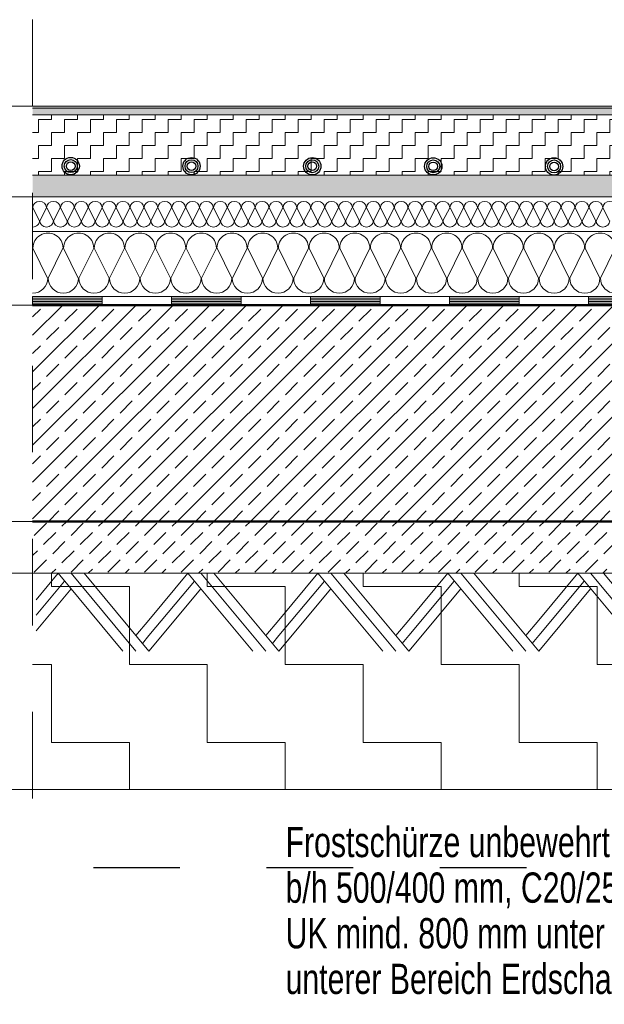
# Model space of a CAD drawing. Header units: metres. Extents: x 1316.5 to 1415.3, y -94.1 to -52.
# Tile 222 of 256: x 1387.853 to 1388.528, y -71.313 to -70.175. Entities that reach past the tile are written whole.
import ezdxf

# ---------------------------------------------------------------- set-up
doc = ezdxf.new("R2010")
doc.units = ezdxf.units.M
doc.header["$PDMODE"] = 65
for name, pattern in [('AUSGEZOGEN', [0]), ('PUNKT2_S9', [0.0015, 0, -0.0015]), ('STRICHLINIE2_S3', [0.055, 0.04, -0.015]), ('STRICHPUNKT2_S5', [0.1, 0.07, -0.01, 0.01, -0.01]), ('VERDECKT2_S2', [0.03, 0.02, -0.01])]:
    doc.linetypes.add(name, pattern=pattern)
for name, color, linetype, lineweight in [('XR$1$Allgemein', 4, 'AUSGEZOGEN', 13), ('XR$1$Fenster', 3, 'AUSGEZOGEN', 18), ('XR$1$Legende', 4, 'AUSGEZOGEN', 13), ('XR$1$Maßlinie 1_50', 7, 'AUSGEZOGEN', 25), ('XR$1$Muster', 4, 'AUSGEZOGEN', 13), ('XR$1$Schraffur', 4, 'AUSGEZOGEN', 13), ('XR$1$Text 1_100', 3, 'AUSGEZOGEN', 18), ('XR$1$Text 1_50', 3, 'AUSGEZOGEN', 18), ('XR$1$Türen', 3, 'AUSGEZOGEN', 18), ('XR$1$Wand', 1, 'AUSGEZOGEN', 50)]:
    doc.layers.add(name, color=color, linetype=linetype, lineweight=lineweight)
doc.styles.add('ARIAL', font='arial.ttf')
doc.dimstyles.new('DIMSTYLE_2', dxfattribs={"dimtxt": 0.04, "dimasz": 0.03, "dimexe": 0, "dimexo": 1e-06, "dimgap": 0.02, "dimtad": 2, "dimdec": 1, "dimlfac": 100, "dimrnd": 0.5, "dimzin": 4, "dimdsep": 46, "dimtxsty": 'ARIAL', "dimblk1": 'ALL_ML_KREIS', "dimblk2": 'ALL_ML_KREIS', "dimsah": 1, "dimcen": 0, "dimse1": 1, "dimse2": 1, "dimclrd": 7, "dimclre": 7, "dimclrt": 7, "dimadec": 0, "dimazin": 0, "dimtfac": 1, "dimtdec": 0, "dimtix": 1, "dimtmove": 2, "dimatfit": 3, "dimfxl": 0, "dimtzin": 0, "dimlwd": 0, "dimlwe": 25, "dimarcsym": 0})
doc.dimstyles.new('DIMSTYLE_3', dxfattribs={"dimtxt": 0.04, "dimasz": 0.03, "dimexe": 0, "dimexo": 1e-06, "dimgap": 0.02, "dimtad": 2, "dimdec": 1, "dimlfac": 100, "dimrnd": 0.5, "dimzin": 4, "dimdsep": 46, "dimtxsty": 'ARIAL', "dimblk1": 'ALL_ML_KREIS', "dimblk2": 'ALL_ML_KREIS', "dimsah": 1, "dimcen": 0, "dimse1": 1, "dimse2": 1, "dimclrd": 7, "dimclre": 7, "dimclrt": 7, "dimadec": 0, "dimazin": 0, "dimtfac": 1, "dimtdec": 0, "dimtix": 1, "dimtmove": 2, "dimatfit": 3, "dimfxl": 0, "dimtvp": 1.2, "dimtzin": 0, "dimlwd": 0, "dimlwe": 25, "dimarcsym": 0})
doc.dimstyles.new('DIMSTYLE_4', dxfattribs={"dimtxt": 0.04, "dimasz": 0.03, "dimexe": 0, "dimexo": 1e-06, "dimgap": 0.02, "dimtad": 2, "dimdec": 1, "dimlfac": 100, "dimrnd": 0.5, "dimzin": 4, "dimdsep": 46, "dimtxsty": 'ARIAL', "dimblk1": 'ALL_ML_KREIS', "dimblk2": 'ALL_ML_KREIS', "dimsah": 1, "dimcen": 0, "dimse1": 1, "dimse2": 1, "dimclrd": 7, "dimclre": 7, "dimclrt": 7, "dimadec": 0, "dimazin": 0, "dimtfac": 1, "dimtdec": 0, "dimtix": 1, "dimtmove": 2, "dimatfit": 3, "dimfxl": 0, "dimtzin": 0, "dimlwd": 0, "dimlwe": 25, "dimarcsym": 0})
doc.dimstyles.new('DIMSTYLE_5', dxfattribs={"dimtxt": 0.04, "dimasz": 0.03, "dimexe": 0, "dimexo": 1e-06, "dimgap": 0.02, "dimtad": 2, "dimdec": 1, "dimlfac": 100, "dimrnd": 0.5, "dimzin": 4, "dimdsep": 46, "dimtxsty": 'ARIAL', "dimblk1": 'ALL_ML_KREIS', "dimblk2": 'ALL_ML_KREIS', "dimsah": 1, "dimcen": 0, "dimse1": 1, "dimse2": 1, "dimclrd": 7, "dimclre": 7, "dimclrt": 7, "dimadec": 0, "dimazin": 0, "dimtfac": 1, "dimtdec": 0, "dimtix": 1, "dimtmove": 2, "dimatfit": 3, "dimfxl": 0, "dimtvp": 1.2, "dimtzin": 0, "dimlwd": 0, "dimlwe": 25, "dimarcsym": 0})

# ---------------------------------------------------------------- blocks, each defined once
blk = doc.blocks.new('NSY153')
at = {"color": 0, "linetype": 'ByBlock', "lineweight": -2}
for radius in [0.005, 0.00375, 0.0025]:
    blk.add_circle((0, 0), radius, dxfattribs=at)
blk = doc.blocks.new('MUSTERELEMENT_0')
at = {"layer": 'XR$1$Muster', "color": 4, "linetype": 'AUSGEZOGEN', "lineweight": 13, "transparency": 33554687}
for p, q in [((1387.8684, -70.4945), (1388.0288, -70.4945)), ((1387.8684, -70.4945), (1387.8684, -70.5045)), ((1387.8684, -70.4965), (1387.9486, -70.4965)), ((1387.8684, -70.4985), (1387.9486, -70.4985)), ((1387.8684, -70.5005), (1387.9486, -70.5005)), ((1387.9486, -70.4945), (1387.9486, -70.5045)), ((1388.0288, -70.4945), (1388.1893, -70.4945)), ((1388.0288, -70.4945), (1388.0288, -70.5045)), ((1388.0288, -70.4945), (1388.0288, -70.5045)), ((1388.0288, -70.4965), (1388.1091, -70.4965)), ((1388.0288, -70.4985), (1388.1091, -70.4985)), ((1388.0288, -70.5005), (1388.1091, -70.5005)), ((1388.1091, -70.4945), (1388.1091, -70.5045)), ((1388.1893, -70.4945), (1388.3498, -70.4945)), ((1388.1893, -70.4945), (1388.1893, -70.5045)), ((1388.1893, -70.4945), (1388.1893, -70.5045)), ((1388.1893, -70.4965), (1388.2696, -70.4965)), ((1388.1893, -70.4985), (1388.2696, -70.4985)), ((1388.1893, -70.5005), (1388.2696, -70.5005)), ((1388.2696, -70.4945), (1388.2696, -70.5045)), ((1388.3498, -70.4945), (1388.5103, -70.4945)), ((1388.3498, -70.4945), (1388.3498, -70.5045)), ((1388.3498, -70.4945), (1388.3498, -70.5045)), ((1388.3498, -70.4965), (1388.4301, -70.4965)), ((1388.3498, -70.4985), (1388.4301, -70.4985)), ((1388.3498, -70.5005), (1388.4301, -70.5005)), ((1388.4301, -70.4945), (1388.4301, -70.5045)), ((1388.5103, -70.4945), (1388.6708, -70.4945)), ((1388.5103, -70.4945), (1388.5103, -70.5045)), ((1388.5103, -70.4945), (1388.5103, -70.5045)), ((1388.5103, -70.4965), (1388.5905, -70.4965)), ((1388.5103, -70.4985), (1388.5905, -70.4985)), ((1388.5103, -70.5005), (1388.5905, -70.5005)), ((1387.8684, -70.5025), (1387.9486, -70.5025)), ((1387.8684, -70.5045), (1388.0288, -70.5045)), ((1388.0288, -70.5025), (1388.1091, -70.5025)), ((1388.0288, -70.5045), (1388.1893, -70.5045)), ((1388.1893, -70.5025), (1388.2696, -70.5025)), ((1388.1893, -70.5045), (1388.3498, -70.5045)), ((1388.3498, -70.5025), (1388.4301, -70.5025)), ((1388.3498, -70.5045), (1388.5103, -70.5045)), ((1388.5103, -70.5025), (1388.5905, -70.5025)), ((1388.5103, -70.5045), (1388.6708, -70.5045))]:
    blk.add_line(p, q, dxfattribs=at)
blk = doc.blocks.new('MUSTERELEMENT_1')
at = {"layer": 'XR$1$Schraffur', "color": 52, "linetype": 'AUSGEZOGEN', "lineweight": 13, "transparency": 33554687}
for p, q in [((1387.8762, -70.407), (1387.8685, -70.392)), ((1387.8843, -70.392), (1387.8766, -70.407)), ((1387.8923, -70.407), (1387.8846, -70.392)), ((1387.9003, -70.392), (1387.8926, -70.407)), ((1387.9083, -70.407), (1387.9006, -70.392)), ((1387.9164, -70.392), (1387.9087, -70.407)), ((1387.9244, -70.407), (1387.9167, -70.392)), ((1387.9324, -70.392), (1387.9247, -70.407)), ((1387.9405, -70.407), (1387.9328, -70.392)), ((1387.9485, -70.392), (1387.9408, -70.407)), ((1387.9565, -70.407), (1387.9488, -70.392)), ((1387.9646, -70.392), (1387.9568, -70.407)), ((1387.9726, -70.407), (1387.9649, -70.392)), ((1387.9806, -70.392), (1387.9729, -70.407)), ((1387.9886, -70.407), (1387.9809, -70.392)), ((1387.9967, -70.392), (1387.989, -70.407)), ((1388.0047, -70.407), (1387.997, -70.392)), ((1388.0127, -70.392), (1388.005, -70.407)), ((1388.0208, -70.407), (1388.013, -70.392)), ((1388.0288, -70.392), (1388.0211, -70.407)), ((1388.0368, -70.407), (1388.0291, -70.392)), ((1388.0448, -70.392), (1388.0371, -70.407)), ((1388.0529, -70.407), (1388.0452, -70.392)), ((1388.0609, -70.392), (1388.0532, -70.407)), ((1388.0689, -70.407), (1388.0612, -70.392)), ((1388.077, -70.392), (1388.0693, -70.407)), ((1388.085, -70.407), (1388.0773, -70.392)), ((1388.093, -70.392), (1388.0853, -70.407)), ((1388.101, -70.407), (1388.0933, -70.392)), ((1388.1091, -70.392), (1388.1014, -70.407)), ((1388.1171, -70.407), (1388.1094, -70.392)), ((1388.1251, -70.392), (1388.1174, -70.407)), ((1388.1332, -70.407), (1388.1255, -70.392)), ((1388.1412, -70.392), (1388.1335, -70.407)), ((1388.1492, -70.407), (1388.1415, -70.392)), ((1388.1573, -70.392), (1388.1495, -70.407)), ((1388.1653, -70.407), (1388.1576, -70.392)), ((1388.1733, -70.392), (1388.1656, -70.407)), ((1388.1813, -70.407), (1388.1736, -70.392)), ((1388.1894, -70.392), (1388.1817, -70.407)), ((1388.1974, -70.407), (1388.1897, -70.392)), ((1388.2054, -70.392), (1388.1977, -70.407)), ((1388.2135, -70.407), (1388.2057, -70.392)), ((1388.2215, -70.392), (1388.2138, -70.407)), ((1388.2295, -70.407), (1388.2218, -70.392)), ((1388.2375, -70.392), (1388.2298, -70.407)), ((1388.2456, -70.407), (1388.2379, -70.392)), ((1388.2536, -70.392), (1388.2459, -70.407)), ((1388.2616, -70.407), (1388.2539, -70.392)), ((1388.2697, -70.392), (1388.262, -70.407)), ((1388.2777, -70.407), (1388.27, -70.392)), ((1388.2857, -70.392), (1388.278, -70.407)), ((1388.2937, -70.407), (1388.286, -70.392)), ((1388.3018, -70.392), (1388.2941, -70.407)), ((1388.3098, -70.407), (1388.3021, -70.392)), ((1388.3178, -70.392), (1388.3101, -70.407)), ((1388.3259, -70.407), (1388.3182, -70.392)), ((1388.3339, -70.392), (1388.3262, -70.407)), ((1388.3419, -70.407), (1388.3342, -70.392)), ((1388.35, -70.392), (1388.3422, -70.407)), ((1388.358, -70.407), (1388.3503, -70.392)), ((1388.366, -70.392), (1388.3583, -70.407)), ((1388.374, -70.407), (1388.3663, -70.392)), ((1388.3821, -70.392), (1388.3744, -70.407)), ((1388.3901, -70.407), (1388.3824, -70.392)), ((1388.3981, -70.392), (1388.3904, -70.407)), ((1388.4062, -70.407), (1388.3984, -70.392)), ((1388.4142, -70.392), (1388.4065, -70.407)), ((1388.4222, -70.407), (1388.4145, -70.392)), ((1388.4302, -70.392), (1388.4225, -70.407)), ((1388.4383, -70.407), (1388.4306, -70.392)), ((1388.4463, -70.392), (1388.4386, -70.407)), ((1388.4543, -70.407), (1388.4466, -70.392)), ((1388.4624, -70.392), (1388.4547, -70.407)), ((1388.4704, -70.407), (1388.4627, -70.392)), ((1388.4784, -70.392), (1388.4707, -70.407)), ((1388.4864, -70.407), (1388.4787, -70.392)), ((1388.4945, -70.392), (1388.4868, -70.407)), ((1388.5025, -70.407), (1388.4948, -70.392)), ((1388.5105, -70.392), (1388.5028, -70.407)), ((1388.5186, -70.407), (1388.5109, -70.392)), ((1388.5266, -70.392), (1388.5189, -70.407)), ((1388.5346, -70.407), (1388.5269, -70.392))]:
    blk.add_line(p, q, dxfattribs=at)
for centre, start_param, end_param in [((1387.8764, -70.392), 3.141593, 6.283185), ((1387.8924, -70.392), 3.141593, 6.283185), ((1387.9085, -70.392), 3.141593, 6.283185), ((1387.9246, -70.392), 3.141593, 6.283185), ((1387.9406, -70.392), 3.141593, 6.283185), ((1387.9567, -70.392), 3.141593, 6.283185), ((1387.9727, -70.392), 3.141593, 6.283185), ((1387.9888, -70.392), 3.141593, 6.283185), ((1388.0049, -70.392), 3.141593, 6.283185), ((1388.0209, -70.392), 3.141593, 6.283185), ((1388.037, -70.392), 3.141593, 6.283185), ((1388.053, -70.392), 3.141593, 6.283185), ((1388.0691, -70.392), 3.141593, 6.283185), ((1388.0851, -70.392), 3.141593, 6.283185), ((1388.1012, -70.392), 3.141593, 6.283185), ((1388.1173, -70.392), 3.141593, 6.283185), ((1388.1333, -70.392), 3.141593, 6.283185), ((1388.1494, -70.392), 3.141593, 6.283185), ((1388.1654, -70.392), 3.141593, 6.283185), ((1388.1815, -70.392), 3.141593, 6.283185), ((1388.1976, -70.392), 3.141593, 6.283185), ((1388.2136, -70.392), 3.141593, 6.283185), ((1388.2297, -70.392), 3.141593, 6.283185), ((1388.2457, -70.392), 3.141593, 6.283185), ((1388.2618, -70.392), 3.141593, 6.283185), ((1388.2778, -70.392), 3.141593, 6.283185), ((1388.2939, -70.392), 3.141593, 6.283185), ((1388.31, -70.392), 3.141593, 6.283185), ((1388.326, -70.392), 3.141593, 6.283185), ((1388.3421, -70.392), 3.141593, 6.283185), ((1388.3581, -70.392), 3.141593, 6.283185), ((1388.3742, -70.392), 3.141593, 6.283185), ((1388.3903, -70.392), 3.141593, 6.283185), ((1388.4063, -70.392), 3.141593, 6.283185), ((1388.4224, -70.392), 3.141593, 6.283185), ((1388.4384, -70.392), 3.141593, 6.283185), ((1388.4545, -70.392), 3.141593, 6.283185), ((1388.4705, -70.392), 3.141593, 6.283185), ((1388.4866, -70.392), 3.141593, 6.283185), ((1388.5027, -70.392), 3.141593, 6.283185), ((1388.5187, -70.392), 3.141593, 6.283185), ((1388.5348, -70.392), 3.141593, 6.283185), ((1387.8684, -70.407), 1.570796, 3.141593), ((1387.8844, -70.407), 0, 1.570796), ((1387.8844, -70.407), 1.570796, 3.141593), ((1387.9005, -70.407), 0, 1.570796), ((1387.9005, -70.407), 1.570796, 3.141593), ((1387.9165, -70.407), 0, 1.570796), ((1387.9165, -70.407), 1.570796, 3.141593), ((1387.9326, -70.407), 0, 1.570796), ((1387.9326, -70.407), 1.570796, 3.141593), ((1387.9487, -70.407), 0, 1.570796), ((1387.9487, -70.407), 1.570796, 3.141593), ((1387.9647, -70.407), 0, 1.570796), ((1387.9647, -70.407), 1.570796, 3.141593), ((1387.9808, -70.407), 0, 1.570796), ((1387.9808, -70.407), 1.570796, 3.141593), ((1387.9968, -70.407), 0, 1.570796), ((1387.9968, -70.407), 1.570796, 3.141593), ((1388.0129, -70.407), 0, 1.570796), ((1388.0129, -70.407), 1.570796, 3.141593), ((1388.0289, -70.407), 0, 1.570796), ((1388.0289, -70.407), 1.570796, 3.141593), ((1388.045, -70.407), 0, 1.570796), ((1388.045, -70.407), 1.570796, 3.141593), ((1388.0611, -70.407), 0, 1.570796), ((1388.0611, -70.407), 1.570796, 3.141593), ((1388.0771, -70.407), 0, 1.570796), ((1388.0771, -70.407), 1.570796, 3.141593), ((1388.0932, -70.407), 0, 1.570796), ((1388.0932, -70.407), 1.570796, 3.141593), ((1388.1092, -70.407), 0, 1.570796), ((1388.1092, -70.407), 1.570796, 3.141593), ((1388.1253, -70.407), 0, 1.570796), ((1388.1253, -70.407), 1.570796, 3.141593), ((1388.1414, -70.407), 0, 1.570796), ((1388.1414, -70.407), 1.570796, 3.141593), ((1388.1574, -70.407), 0, 1.570796), ((1388.1574, -70.407), 1.570796, 3.141593), ((1388.1735, -70.407), 0, 1.570796), ((1388.1735, -70.407), 1.570796, 3.141593), ((1388.1895, -70.407), 0, 1.570796), ((1388.1895, -70.407), 1.570796, 3.141593), ((1388.2056, -70.407), 0, 1.570796), ((1388.2056, -70.407), 1.570796, 3.141593), ((1388.2216, -70.407), 0, 1.570796), ((1388.2216, -70.407), 1.570796, 3.141593), ((1388.2377, -70.407), 0, 1.570796), ((1388.2377, -70.407), 1.570796, 3.141593), ((1388.2538, -70.407), 0, 1.570796), ((1388.2538, -70.407), 1.570796, 3.141593), ((1388.2698, -70.407), 0, 1.570796), ((1388.2698, -70.407), 1.570796, 3.141593), ((1388.2859, -70.407), 0, 1.570796), ((1388.2859, -70.407), 1.570796, 3.141593), ((1388.3019, -70.407), 0, 1.570796), ((1388.3019, -70.407), 1.570796, 3.141593), ((1388.318, -70.407), 0, 1.570796), ((1388.318, -70.407), 1.570796, 3.141593), ((1388.3341, -70.407), 0, 1.570796), ((1388.3341, -70.407), 1.570796, 3.141593), ((1388.3501, -70.407), 0, 1.570796), ((1388.3501, -70.407), 1.570796, 3.141593), ((1388.3662, -70.407), 0, 1.570796), ((1388.3662, -70.407), 1.570796, 3.141593), ((1388.3822, -70.407), 0, 1.570796), ((1388.3822, -70.407), 1.570796, 3.141593), ((1388.3983, -70.407), 0, 1.570796), ((1388.3983, -70.407), 1.570796, 3.141593), ((1388.4143, -70.407), 0, 1.570796), ((1388.4143, -70.407), 1.570796, 3.141593), ((1388.4304, -70.407), 0, 1.570796), ((1388.4304, -70.407), 1.570796, 3.141593), ((1388.4465, -70.407), 0, 1.570796), ((1388.4465, -70.407), 1.570796, 3.141593), ((1388.4625, -70.407), 0, 1.570796), ((1388.4625, -70.407), 1.570796, 3.141593), ((1388.4786, -70.407), 0, 1.570796), ((1388.4786, -70.407), 1.570796, 3.141593), ((1388.4946, -70.407), 0, 1.570796), ((1388.4946, -70.407), 1.570796, 3.141593), ((1388.5107, -70.407), 0, 1.570796), ((1388.5107, -70.407), 1.570796, 3.141593), ((1388.5268, -70.407), 0, 1.570796), ((1388.5268, -70.407), 1.570796, 3.141593)]:
    blk.add_ellipse(centre, major_axis=(-0.00787, 0), ratio=0.934093, start_param=start_param, end_param=end_param, dxfattribs=at)
blk = doc.blocks.new('MUSTERELEMENT_2')
at = {"layer": 'XR$1$Schraffur', "color": 52, "linetype": 'AUSGEZOGEN', "lineweight": 13, "transparency": 33554687}
for p, q in [((1387.8687, -70.4386), (1387.8857, -70.4736)), ((1387.8864, -70.4736), (1387.9034, -70.4386)), ((1387.9041, -70.4386), (1387.9211, -70.4736)), ((1387.9218, -70.4736), (1387.9389, -70.4386)), ((1387.9396, -70.4386), (1387.9566, -70.4736)), ((1387.9573, -70.4736), (1387.9743, -70.4386)), ((1387.975, -70.4386), (1387.992, -70.4736)), ((1387.9927, -70.4736), (1388.0097, -70.4386)), ((1388.0104, -70.4386), (1388.0274, -70.4736)), ((1388.0281, -70.4736), (1388.0451, -70.4386)), ((1388.0458, -70.4386), (1388.0628, -70.4736)), ((1388.0635, -70.4736), (1388.0805, -70.4386)), ((1388.0813, -70.4386), (1388.0983, -70.4736)), ((1388.099, -70.4736), (1388.116, -70.4386)), ((1388.1167, -70.4386), (1388.1337, -70.4736)), ((1388.1344, -70.4736), (1388.1514, -70.4386)), ((1388.1521, -70.4386), (1388.1691, -70.4736)), ((1388.1698, -70.4736), (1388.1868, -70.4386)), ((1388.1875, -70.4386), (1388.2045, -70.4736)), ((1388.2052, -70.4736), (1388.2222, -70.4386)), ((1388.2229, -70.4386), (1388.2399, -70.4736)), ((1388.2407, -70.4736), (1388.2577, -70.4386)), ((1388.2584, -70.4386), (1388.2754, -70.4736)), ((1388.2761, -70.4736), (1388.2931, -70.4386)), ((1388.2938, -70.4386), (1388.3108, -70.4736)), ((1388.3115, -70.4736), (1388.3285, -70.4386)), ((1388.3292, -70.4386), (1388.3462, -70.4736)), ((1388.3469, -70.4736), (1388.3639, -70.4386)), ((1388.3646, -70.4386), (1388.3816, -70.4736)), ((1388.3823, -70.4736), (1388.3993, -70.4386)), ((1388.4001, -70.4386), (1388.4171, -70.4736)), ((1388.4178, -70.4736), (1388.4348, -70.4386)), ((1388.4355, -70.4386), (1388.4525, -70.4736)), ((1388.4532, -70.4736), (1388.4702, -70.4386)), ((1388.4709, -70.4386), (1388.4879, -70.4736)), ((1388.4886, -70.4736), (1388.5056, -70.4386)), ((1388.5063, -70.4386), (1388.5233, -70.4736)), ((1388.524, -70.4736), (1388.541, -70.4386))]:
    blk.add_line(p, q, dxfattribs=at)
for centre, start_param, end_param in [((1387.8861, -70.4386), 0, 3.141593), ((1387.9215, -70.4386), 0, 3.141593), ((1387.9569, -70.4386), 0, 3.141593), ((1387.9923, -70.4386), 0, 3.141593), ((1388.0278, -70.4386), 0, 3.141593), ((1388.0632, -70.4386), 0, 3.141593), ((1388.0986, -70.4386), 0, 3.141593), ((1388.134, -70.4386), 0, 3.141593), ((1388.1695, -70.4386), 0, 3.141593), ((1388.2049, -70.4386), 0, 3.141593), ((1388.2403, -70.4386), 0, 3.141593), ((1388.2757, -70.4386), 0, 3.141593), ((1388.3111, -70.4386), 0, 3.141593), ((1388.3466, -70.4386), 0, 3.141593), ((1388.382, -70.4386), 0, 3.141593), ((1388.4174, -70.4386), 0, 3.141593), ((1388.4528, -70.4386), 0, 3.141593), ((1388.4883, -70.4386), 0, 3.141593), ((1388.5237, -70.4386), 0, 3.141593), ((1387.8684, -70.4736), 4.712389, 6.283185), ((1387.9038, -70.4736), 3.141593, 4.712389), ((1387.9038, -70.4736), 4.712389, 6.283185), ((1387.9392, -70.4736), 3.141593, 4.712389), ((1387.9392, -70.4736), 4.712389, 6.283185), ((1387.9746, -70.4736), 3.141593, 4.712389), ((1387.9746, -70.4736), 4.712389, 6.283185), ((1388.0101, -70.4736), 3.141593, 4.712389), ((1388.0101, -70.4736), 4.712389, 6.283185), ((1388.0455, -70.4736), 3.141593, 4.712389), ((1388.0455, -70.4736), 4.712389, 6.283185), ((1388.0809, -70.4736), 3.141593, 4.712389), ((1388.0809, -70.4736), 4.712389, 6.283185), ((1388.1163, -70.4736), 3.141593, 4.712389), ((1388.1163, -70.4736), 4.712389, 6.283185), ((1388.1517, -70.4736), 3.141593, 4.712389), ((1388.1517, -70.4736), 4.712389, 6.283185), ((1388.1872, -70.4736), 3.141593, 4.712389), ((1388.1872, -70.4736), 4.712389, 6.283185), ((1388.2226, -70.4736), 3.141593, 4.712389), ((1388.2226, -70.4736), 4.712389, 6.283185), ((1388.258, -70.4736), 3.141593, 4.712389), ((1388.258, -70.4736), 4.712389, 6.283185), ((1388.2934, -70.4736), 3.141593, 4.712389), ((1388.2934, -70.4736), 4.712389, 6.283185), ((1388.3289, -70.4736), 3.141593, 4.712389), ((1388.3289, -70.4736), 4.712389, 6.283185), ((1388.3643, -70.4736), 3.141593, 4.712389), ((1388.3643, -70.4736), 4.712389, 6.283185), ((1388.3997, -70.4736), 3.141593, 4.712389), ((1388.3997, -70.4736), 4.712389, 6.283185), ((1388.4351, -70.4736), 3.141593, 4.712389), ((1388.4351, -70.4736), 4.712389, 6.283185), ((1388.4705, -70.4736), 3.141593, 4.712389), ((1388.4705, -70.4736), 4.712389, 6.283185), ((1388.506, -70.4736), 3.141593, 4.712389), ((1388.506, -70.4736), 4.712389, 6.283185), ((1388.5414, -70.4736), 3.141593, 4.712389)]:
    blk.add_ellipse(centre, major_axis=(0.0174, 0), ratio=0.988063, start_param=start_param, end_param=end_param, dxfattribs=at)
blk = doc.blocks.new('MUSTERELEMENT_12')
at = {"layer": 'XR$1$Wand', "color": 52, "linetype": 'AUSGEZOGEN', "lineweight": 13, "transparency": 33554687}
for p, q in [((1387.8977, -70.8145), (1387.8723, -70.845)), ((1387.9727, -70.9045), (1387.8977, -70.8145)), ((1387.9877, -70.9045), (1387.9127, -70.8145)), ((1388.0027, -70.9045), (1387.9277, -70.8145)), ((1388.0477, -70.8145), (1388.0027, -70.8685)), ((1388.1227, -70.9045), (1388.0477, -70.8145)), ((1388.1377, -70.9045), (1388.0627, -70.8145)), ((1388.1527, -70.9045), (1388.0777, -70.8145)), ((1388.1977, -70.8145), (1388.1527, -70.8685)), ((1388.2727, -70.9045), (1388.1977, -70.8145)), ((1388.2877, -70.9045), (1388.2127, -70.8145)), ((1388.3027, -70.9045), (1388.2277, -70.8145)), ((1388.3477, -70.8145), (1388.3027, -70.8685)), ((1388.4227, -70.9045), (1388.3477, -70.8145)), ((1388.4377, -70.9045), (1388.3627, -70.8145)), ((1388.4527, -70.9045), (1388.3777, -70.8145)), ((1388.4977, -70.8145), (1388.4527, -70.8685)), ((1388.5727, -70.9045), (1388.4977, -70.8145)), ((1388.5877, -70.9045), (1388.5127, -70.8145)), ((1388.6027, -70.9045), (1388.5277, -70.8145)), ((1387.9052, -70.8235), (1387.8723, -70.863)), ((1388.0552, -70.8235), (1388.0027, -70.8865)), ((1388.2052, -70.8235), (1388.1527, -70.8865)), ((1388.3552, -70.8235), (1388.3027, -70.8865)), ((1388.5052, -70.8235), (1388.4527, -70.8865)), ((1387.9127, -70.8325), (1387.8723, -70.881)), ((1388.0627, -70.8325), (1388.0027, -70.9045)), ((1388.2127, -70.8325), (1388.1527, -70.9045)), ((1388.3627, -70.8325), (1388.3027, -70.9045)), ((1388.5127, -70.8325), (1388.4527, -70.9045)), ((1388.0027, -70.8685), (1387.9877, -70.8865)), ((1388.1527, -70.8685), (1388.1377, -70.8865)), ((1388.3027, -70.8685), (1388.2877, -70.8865)), ((1388.4527, -70.8685), (1388.4377, -70.8865)), ((1388.0027, -70.8865), (1387.9952, -70.8955)), ((1388.1527, -70.8865), (1388.1452, -70.8955)), ((1388.3027, -70.8865), (1388.2952, -70.8955)), ((1388.4527, -70.8865), (1388.4452, -70.8955))]:
    blk.add_line(p, q, dxfattribs=at)
blk = doc.blocks.new('ALL_ML_KREIS')
at = {"color": 0, "linetype": 'ByBlock', "lineweight": -2}
for p, q in [((0, -0.5), (0, 0.5)), ((-1, 0), (0.5, 0))]:
    blk.add_line(p, q, dxfattribs=at)
blk.add_circle((0, 0), 0.15, dxfattribs=at)
blk = doc.blocks.new('*D31')
at = {"layer": 'DEFPOINTS', "color": 7, "linetype": 'AUSGEZOGEN', "lineweight": 25, "transparency": 33554687}
for p in [(1387.8684, -70.8145), (1387.7716, -71.0645), (1387.8684, -71.0645)]:
    blk.add_point(p, dxfattribs=at)
at = {"layer": 'XR$1$Maßlinie 1_50', "color": 7, "linetype": 'AUSGEZOGEN', "lineweight": -2, "transparency": 33554687}
blk.add_line((1387.7716, -71.0645), (1387.7716, -70.8145), dxfattribs=at)
at = {"layer": 'XR$1$Maßlinie 1_50', "color": 7, "linetype": 'AUSGEZOGEN', "lineweight": 25, "transparency": 33554687, "xscale": 0.03, "yscale": 0.03, "zscale": 0.03}
for p, rotation in [((1387.7716, -70.8145), 90), ((1387.7716, -71.0645), 270)]:
    blk.add_blockref('ALL_ML_KREIS', p, dxfattribs=dict(at, rotation=rotation))
at = {"layer": 'XR$1$Maßlinie 1_50', "color": 7, "linetype": 'AUSGEZOGEN', "lineweight": 25, "transparency": 33554687, "insert": (1387.7409, -70.9415), "char_height": 0.04, "width": 0.16, "attachment_point": 5, "rotation": 90, "style": 'ARIAL'}
blk.add_mtext('\\A1;{\\A1;{25\\H0.026400;\\S^ ;}}', dxfattribs=at)
blk = doc.blocks.new('*D32')
at = {"layer": 'DEFPOINTS', "color": 7, "linetype": 'AUSGEZOGEN', "lineweight": 25, "transparency": 33554687}
for p in [(1387.8684, -70.7545), (1387.7716, -70.8145), (1387.8684, -70.8145)]:
    blk.add_point(p, dxfattribs=at)
at = {"layer": 'XR$1$Maßlinie 1_50', "color": 7, "linetype": 'AUSGEZOGEN', "lineweight": -2, "transparency": 33554687}
blk.add_line((1387.7716, -70.8145), (1387.7716, -70.7545), dxfattribs=at)
at = {"layer": 'XR$1$Maßlinie 1_50', "color": 7, "linetype": 'AUSGEZOGEN', "lineweight": 25, "transparency": 33554687, "xscale": 0.03, "yscale": 0.03, "zscale": 0.03}
for p, rotation in [((1387.7716, -70.7545), 90), ((1387.7716, -70.8145), 270)]:
    blk.add_blockref('ALL_ML_KREIS', p, dxfattribs=dict(at, rotation=rotation))
at = {"layer": 'XR$1$Maßlinie 1_50', "color": 7, "linetype": 'AUSGEZOGEN', "lineweight": 25, "transparency": 33554687, "insert": (1387.7409, -70.7848), "char_height": 0.04, "width": 0.12, "attachment_point": 5, "rotation": 90, "style": 'ARIAL'}
blk.add_mtext('\\A1;{\\A1;{6\\H0.026400;\\S^ ;}}', dxfattribs=at)
blk = doc.blocks.new('*D33')
at = {"layer": 'DEFPOINTS', "color": 7, "linetype": 'AUSGEZOGEN', "lineweight": 25, "transparency": 33554687}
for p in [(1387.8684, -70.5045), (1387.7716, -70.7545), (1387.8684, -70.7545)]:
    blk.add_point(p, dxfattribs=at)
at = {"layer": 'XR$1$Maßlinie 1_50', "color": 7, "linetype": 'AUSGEZOGEN', "lineweight": -2, "transparency": 33554687}
blk.add_line((1387.7716, -70.7545), (1387.7716, -70.5045), dxfattribs=at)
at = {"layer": 'XR$1$Maßlinie 1_50', "color": 7, "linetype": 'AUSGEZOGEN', "lineweight": 25, "transparency": 33554687, "xscale": 0.03, "yscale": 0.03, "zscale": 0.03}
for p, rotation in [((1387.7716, -70.5045), 90), ((1387.7716, -70.7545), 270)]:
    blk.add_blockref('ALL_ML_KREIS', p, dxfattribs=dict(at, rotation=rotation))
at = {"layer": 'XR$1$Maßlinie 1_50', "color": 7, "linetype": 'AUSGEZOGEN', "lineweight": 25, "transparency": 33554687, "insert": (1387.7409, -70.6315), "char_height": 0.04, "width": 0.16, "attachment_point": 5, "rotation": 90, "style": 'ARIAL'}
blk.add_mtext('\\A1;{\\A1;{25\\H0.026400;\\S^ ;}}', dxfattribs=at)
blk = doc.blocks.new('*D34')
at = {"layer": 'DEFPOINTS', "color": 7, "linetype": 'AUSGEZOGEN', "lineweight": 25, "transparency": 33554687}
for p in [(1387.8684, -70.3795), (1387.7716, -70.5045), (1387.8684, -70.5045)]:
    blk.add_point(p, dxfattribs=at)
at = {"layer": 'XR$1$Maßlinie 1_50', "color": 7, "linetype": 'AUSGEZOGEN', "lineweight": -2, "transparency": 33554687}
blk.add_line((1387.7716, -70.5045), (1387.7716, -70.3795), dxfattribs=at)
at = {"layer": 'XR$1$Maßlinie 1_50', "color": 7, "linetype": 'AUSGEZOGEN', "lineweight": 25, "transparency": 33554687, "xscale": 0.03, "yscale": 0.03, "zscale": 0.03}
for p, rotation in [((1387.7716, -70.3795), 90), ((1387.7716, -70.5045), 270)]:
    blk.add_blockref('ALL_ML_KREIS', p, dxfattribs=dict(at, rotation=rotation))
at = {"layer": 'XR$1$Maßlinie 1_50', "color": 7, "linetype": 'AUSGEZOGEN', "lineweight": 25, "transparency": 33554687, "insert": (1387.7416, -70.4258), "char_height": 0.04, "width": 0.16, "attachment_point": 5, "rotation": 90, "style": 'ARIAL'}
blk.add_mtext('\\A1;{\\A1;{12\\H0.026400;\\S5^ ;}}', dxfattribs=at)
blk = doc.blocks.new('*D35')
at = {"layer": 'DEFPOINTS', "color": 7, "linetype": 'AUSGEZOGEN', "lineweight": 25, "transparency": 33554687}
for p in [(1387.8684, -70.2745), (1387.7716, -70.3795), (1387.8684, -70.3795)]:
    blk.add_point(p, dxfattribs=at)
at = {"layer": 'XR$1$Maßlinie 1_50', "color": 7, "linetype": 'AUSGEZOGEN', "lineweight": -2, "transparency": 33554687}
blk.add_line((1387.7716, -70.3795), (1387.7716, -70.2745), dxfattribs=at)
at = {"layer": 'XR$1$Maßlinie 1_50', "color": 7, "linetype": 'AUSGEZOGEN', "lineweight": 25, "transparency": 33554687, "xscale": 0.03, "yscale": 0.03, "zscale": 0.03}
for p, rotation in [((1387.7716, -70.2745), 90), ((1387.7716, -70.3795), 270)]:
    blk.add_blockref('ALL_ML_KREIS', p, dxfattribs=dict(at, rotation=rotation))
at = {"layer": 'XR$1$Maßlinie 1_50', "color": 7, "linetype": 'AUSGEZOGEN', "lineweight": 25, "transparency": 33554687, "insert": (1387.7409, -70.3108), "char_height": 0.04, "width": 0.16, "attachment_point": 5, "rotation": 90, "style": 'ARIAL'}
blk.add_mtext('\\A1;{\\A1;{10\\H0.026400;\\S5^ ;}}', dxfattribs=at)
blk = doc.blocks.new('*D36')
at = {"layer": 'DEFPOINTS', "color": 7, "linetype": 'AUSGEZOGEN', "lineweight": 25, "transparency": 33554687}
for p in [(1388.9784, -70.7545), (1387.6685, -71.1545), (1388.5127, -71.1545)]:
    blk.add_point(p, dxfattribs=at)
at = {"layer": 'XR$1$Maßlinie 1_50', "color": 7, "linetype": 'AUSGEZOGEN', "lineweight": -2, "transparency": 33554687}
blk.add_line((1387.6685, -71.1545), (1387.6685, -70.7545), dxfattribs=at)
at = {"layer": 'XR$1$Maßlinie 1_50', "color": 7, "linetype": 'AUSGEZOGEN', "lineweight": 25, "transparency": 33554687, "xscale": 0.03, "yscale": 0.03, "zscale": 0.03}
for p, rotation in [((1387.6685, -70.7545), 90), ((1387.6685, -71.1545), 270)]:
    blk.add_blockref('ALL_ML_KREIS', p, dxfattribs=dict(at, rotation=rotation))
at = {"layer": 'XR$1$Maßlinie 1_50', "color": 7, "linetype": 'AUSGEZOGEN', "lineweight": 25, "transparency": 33554687, "insert": (1387.6378, -70.9563), "char_height": 0.04, "width": 0.16, "attachment_point": 5, "rotation": 90, "style": 'ARIAL'}
blk.add_mtext('\\A1;{\\A1;{40\\H0.026400;\\S^ ;}}', dxfattribs=at)
blk = doc.blocks.new('*D37')
at = {"layer": 'DEFPOINTS', "color": 7, "linetype": 'AUSGEZOGEN', "lineweight": 25, "transparency": 33554687}
for p in [(1388.9784, -70.5045), (1387.6685, -70.7545), (1388.9784, -70.7545)]:
    blk.add_point(p, dxfattribs=at)
at = {"layer": 'XR$1$Maßlinie 1_50', "color": 7, "linetype": 'AUSGEZOGEN', "lineweight": -2, "transparency": 33554687}
blk.add_line((1387.6685, -70.7545), (1387.6685, -70.5045), dxfattribs=at)
at = {"layer": 'XR$1$Maßlinie 1_50', "color": 7, "linetype": 'AUSGEZOGEN', "lineweight": 25, "transparency": 33554687, "xscale": 0.03, "yscale": 0.03, "zscale": 0.03}
for p, rotation in [((1387.6685, -70.5045), 90), ((1387.6685, -70.7545), 270)]:
    blk.add_blockref('ALL_ML_KREIS', p, dxfattribs=dict(at, rotation=rotation))
at = {"layer": 'XR$1$Maßlinie 1_50', "color": 7, "linetype": 'AUSGEZOGEN', "lineweight": 25, "transparency": 33554687, "insert": (1387.6378, -70.6315), "char_height": 0.04, "width": 0.16, "attachment_point": 5, "rotation": 90, "style": 'ARIAL'}
blk.add_mtext('\\A1;{\\A1;{25\\H0.026400;\\S^ ;}}', dxfattribs=at)
blk = doc.blocks.new('*D38')
at = {"layer": 'DEFPOINTS', "color": 7, "linetype": 'AUSGEZOGEN', "lineweight": 25, "transparency": 33554687}
for p in [(1388.9784, -70.2745), (1387.6685, -70.5045), (1388.9784, -70.5045)]:
    blk.add_point(p, dxfattribs=at)
at = {"layer": 'XR$1$Maßlinie 1_50', "color": 7, "linetype": 'AUSGEZOGEN', "lineweight": -2, "transparency": 33554687}
blk.add_line((1387.6685, -70.5045), (1387.6685, -70.2745), dxfattribs=at)
at = {"layer": 'XR$1$Maßlinie 1_50', "color": 7, "linetype": 'AUSGEZOGEN', "lineweight": 25, "transparency": 33554687, "xscale": 0.03, "yscale": 0.03, "zscale": 0.03}
for p, rotation in [((1387.6685, -70.2745), 90), ((1387.6685, -70.5045), 270)]:
    blk.add_blockref('ALL_ML_KREIS', p, dxfattribs=dict(at, rotation=rotation))
at = {"layer": 'XR$1$Maßlinie 1_50', "color": 7, "linetype": 'AUSGEZOGEN', "lineweight": 25, "transparency": 33554687, "insert": (1387.6378, -70.3913), "char_height": 0.04, "width": 0.16, "attachment_point": 5, "rotation": 90, "style": 'ARIAL'}
blk.add_mtext('\\A1;{\\A1;{23\\H0.026400;\\S^ ;}}', dxfattribs=at)

msp = doc.modelspace()

# ---------------------------------------------------------------- hatches: boundary and pattern name
at = {"layer": 'XR$1$Fenster', "linetype": 'AUSGEZOGEN', "lineweight": 13, "transparency": 33554687}
msp.add_hatch(color=9, dxfattribs=at).paths.add_polyline_path([(1389.0627, -70.2745), (1387.8684, -70.2745), (1387.8684, -70.2845), (1389.0627, -70.2845)])
at = {"layer": 'XR$1$Muster', "linetype": 'PUNKT2_S9', "lineweight": 13, "transparency": 33554687}
h = msp.add_hatch(dxfattribs=at)
h.set_pattern_fill('MUSTER', color=35, scale=0.09, style=0, pattern_type=2)
h.set_pattern_definition([(0, (0.18, 0.18), (0.09, 0.09), [0.09, -0.09]), (90, (0.18, 0.18), (-0.09, 0.09), [0.09, -0.09])])
h.paths.add_polyline_path([(1388.8127, -71.0645), (1388.8127, -70.8145), (1387.8684, -70.8145), (1387.8684, -71.0645)], flags=0)
at = {"layer": 'XR$1$Schraffur', "linetype": 'AUSGEZOGEN', "lineweight": 13, "transparency": 33554687}
h = msp.add_hatch(dxfattribs=at)
h.set_pattern_fill('MUSTER', color=52, scale=0.015, angle=90, style=0, pattern_type=2)
h.set_pattern_definition([(90, (-0.03, 0.03), (-0.015, 0.015), [0.015, -0.015]), (180, (-0.03, 0.03), (-0.015, -0.015), [0.015, -0.015])])
h.paths.add_polyline_path([(1389.0622, -70.3545), (1389.0622, -70.2845), (1387.8684, -70.2845), (1387.8684, -70.3545)], flags=0)
h = msp.add_hatch(dxfattribs=at)
h.set_pattern_fill('MUSTER', color=52, scale=0.01125, style=0, pattern_type=2)
h.set_pattern_definition([(0, (0.0225, 0.0225), (0.01125, 0.01125), [0.01125, -0.01125]), (90, (0.0225, 0.0225), (-0.01125, 0.01125), [0.01125, -0.01125])])
h.paths.add_polyline_path([(1389.0727, -70.3795), (1389.0727, -70.3545), (1387.8684, -70.3545), (1387.8684, -70.3795)], flags=0)
h = msp.add_hatch(dxfattribs=at)
h.set_pattern_fill('SCHRAFFUR_7', color=52, scale=0.01, style=0, pattern_type=2)
h.set_pattern_definition([(45, (0, 0), (-0.02121320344, 0.02121320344), []), (45, (-0.010607, 0.010607), (-0.02121320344, 0.02121320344), [0.02, -0.01])])
h.paths.add_polyline_path([(1387.8684, -70.5045), (1387.8684, -70.7545), (1389.3127, -70.7545), (1389.3127, -70.5045)], flags=0)
h = msp.add_hatch(dxfattribs=at)
h.set_pattern_fill('SCHRAFFUR_10', color=52, scale=0.01, angle=90, style=0, pattern_type=2)
h.set_pattern_definition([(225, (0, 0), (0.02121320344, -0.02121320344), [0.02, -0.01]), (225, (0.010607, -0.010607), (0.02121320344, -0.02121320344), [0.02, -0.01])])
h.paths.add_polyline_path([(1388.8127, -70.8145), (1388.8127, -70.7545), (1387.8684, -70.7545), (1387.8684, -70.8145)], flags=0)

# ---------------------------------------------------------------- linework, layer by layer
at = {"layer": 'XR$1$Allgemein', "color": 7, "linetype": 'AUSGEZOGEN', "lineweight": 13, "transparency": 33554687}
msp.add_line((1387.8684, -70.8145), (1388.8127, -70.8145), dxfattribs=at)
at = {"layer": 'XR$1$Legende', "color": 4, "linetype": 'STRICHLINIE2_S3', "lineweight": 13, "transparency": 33554687}
msp.add_line((1388.6027, -70.8145), (1387.8723, -70.8145), dxfattribs=at)
at = {"layer": 'XR$1$Muster', "color": 4, "linetype": 'AUSGEZOGEN', "lineweight": 13, "transparency": 33554687}
msp.add_line((1388.8127, -71.0645), (1387.8684, -71.0645), dxfattribs=at)
at = {"layer": 'XR$1$Text 1_50', "color": 4, "linetype": 'STRICHPUNKT2_S5', "lineweight": 13, "transparency": 33554687}
for p, q in [((1387.8684, -70.2745), (1387.6282, -70.2745)), ((1387.8684, -70.3795), (1387.7416, -70.3795)), ((1387.8684, -70.5045), (1387.6282, -70.5045)), ((1387.8684, -70.7545), (1387.7416, -70.7545)), ((1387.8684, -70.8145), (1387.7416, -70.8145)), ((1387.8684, -71.0645), (1387.7416, -71.0645))]:
    msp.add_line(p, q, dxfattribs=at)
at = {"layer": 'XR$1$Text 1_50', "color": 3, "linetype": 'STRICHPUNKT2_S5', "lineweight": 25, "transparency": 33554687}
msp.add_line((1387.7385, -71.1545), (1388.5007, -71.1545), dxfattribs=at)
at = {"layer": 'XR$1$Türen', "color": 3, "linetype": 'AUSGEZOGEN', "lineweight": 13, "transparency": 33554687}
msp.add_line((1387.8684, -70.4195), (1389.0727, -70.4195), dxfattribs=at)
at = {"layer": 'XR$1$Wand', "color": 1, "linetype": 'VERDECKT2_S2', "lineweight": 13, "transparency": 33554687}
msp.add_line((1387.8684, -70.1747), (1387.8684, -71.1666), dxfattribs=at)
at = {"layer": 'XR$1$Wand', "color": 1, "linetype": 'AUSGEZOGEN', "lineweight": 13, "transparency": 33554687}
for p, q in [((1387.8684, -70.2745), (1389.0727, -70.2745)), ((1387.8684, -70.277), (1389.0627, -70.277)), ((1389.0627, -70.2845), (1387.8684, -70.2845)), ((1389.0727, -70.3545), (1387.8684, -70.3545)), ((1389.0727, -70.3795), (1387.8684, -70.3795))]:
    msp.add_line(p, q, dxfattribs=at)
at = {"layer": 'XR$1$Wand', "color": 1, "linetype": 'AUSGEZOGEN', "lineweight": 50, "transparency": 33554687}
for p, q in [((1389.3127, -70.5045), (1387.8684, -70.5045)), ((1389.3127, -70.7545), (1387.8684, -70.7545))]:
    msp.add_line(p, q, dxfattribs=at)

# ---------------------------------------------------------------- block references
at = {"layer": 'XR$1$Muster', "color": 4, "linetype": 'AUSGEZOGEN', "lineweight": 13, "transparency": 33554687}
msp.add_blockref('MUSTERELEMENT_0', (0, 0), dxfattribs=at)
at = {"layer": 'XR$1$Schraffur', "color": 52, "linetype": 'AUSGEZOGEN', "lineweight": 13, "transparency": 33554687}
for name in ['MUSTERELEMENT_1', 'MUSTERELEMENT_2']:
    msp.add_blockref(name, (0, 0), dxfattribs=at)
at = {"layer": 'XR$1$Wand', "color": 1, "linetype": 'AUSGEZOGEN', "lineweight": 25, "transparency": 33554687, "xscale": 2, "yscale": 2, "zscale": 2}
for p in [(1387.9123, -70.3439), (1388.0518, -70.344), (1388.1913, -70.3441), (1388.3309, -70.3442), (1388.4704, -70.3443)]:
    msp.add_blockref('NSY153', p, dxfattribs=at)
at = {"layer": 'XR$1$Wand', "color": 52, "linetype": 'AUSGEZOGEN', "lineweight": 13, "transparency": 33554687}
msp.add_blockref('MUSTERELEMENT_12', (0, 0), dxfattribs=at)

# ---------------------------------------------------------------- texts
at = {"layer": 'XR$1$Text 1_100', "color": 3, "linetype": 'AUSGEZOGEN', "lineweight": 18, "transparency": 33554687, "insert": (1388.1604, -71.1075), "char_height": 0.035, "width": 0.525053, "attachment_point": 1, "line_spacing_factor": 0.903614, "style": 'ARIAL'}
msp.add_mtext('\\A1;{\\fArial|i0|b0;\\H0.035000;\\W0.714286;\\C3;Frostschürze unbewehrt}\\P{\\fArial|i0|b0;\\H0.035000;\\W0.714286;\\C3;b/h 500/400 mm, C20/25}\\P{\\fArial|i0|b0;\\H0.035000;\\W0.714286;\\C3;UK mind. 800 mm unter Gelände}\\P{\\fArial|i0|b0;\\H0.035000;\\W0.714286;\\C3;unterer Bereich Erdschalung}\\P', dxfattribs=at)

# ---------------------------------------------------------------- dimensions: what is measured, and where the dimension line sits
at = {"layer": 'XR$1$Maßlinie 1_50', "color": 7, "linetype": 'AUSGEZOGEN', "lineweight": 25, "transparency": 33554687}
for base, p1, p2, dimstyle, picture, middle in [((1387.7716, -70.2745), (1387.8684, -70.3795), (1387.8684, -70.2745), 'DIMSTYLE_5', '*D35', (1387.7409, -70.3108)), ((1387.6685, -70.2745), (1388.9784, -70.5045), (1388.9784, -70.2745), 'DIMSTYLE_4', '*D38', (1387.6378, -70.3913)), ((1387.7716, -70.3795), (1387.8684, -70.5045), (1387.8684, -70.3795), 'DIMSTYLE_5', '*D34', (1387.7416, -70.4258)), ((1387.6685, -70.5045), (1388.9784, -70.7545), (1388.9784, -70.5045), 'DIMSTYLE_4', '*D37', (1387.6378, -70.6315)), ((1387.7716, -70.5045), (1387.8684, -70.7545), (1387.8684, -70.5045), 'DIMSTYLE_4', '*D33', (1387.7409, -70.6315)), ((1387.7716, -70.7545), (1387.8684, -70.8145), (1387.8684, -70.7545), 'DIMSTYLE_3', '*D32', (1387.7409, -70.7848)), ((1387.6685, -70.7545), (1388.5127, -71.1545), (1388.9784, -70.7545), 'DIMSTYLE_4', '*D36', (1387.6378, -70.9563)), ((1387.7716, -70.8145), (1387.8684, -71.0645), (1387.8684, -70.8145), 'DIMSTYLE_2', '*D31', (1387.7409, -70.9415))]:
    dim = msp.add_linear_dim(base=base, p1=p1, p2=p2, angle=90, dimstyle=dimstyle, override={"dimpost": '<>', "dimclrd": 7, "dimclre": 7, "dimclrt": 7, "dimlwd": 0, "dimlwe": 25}, dxfattribs=at)
    dim.commit()
    dim.dimension.update_dxf_attribs({"geometry": picture, "text_midpoint": middle, "dimtype": 160})

doc.saveas('drawing.dxf')
